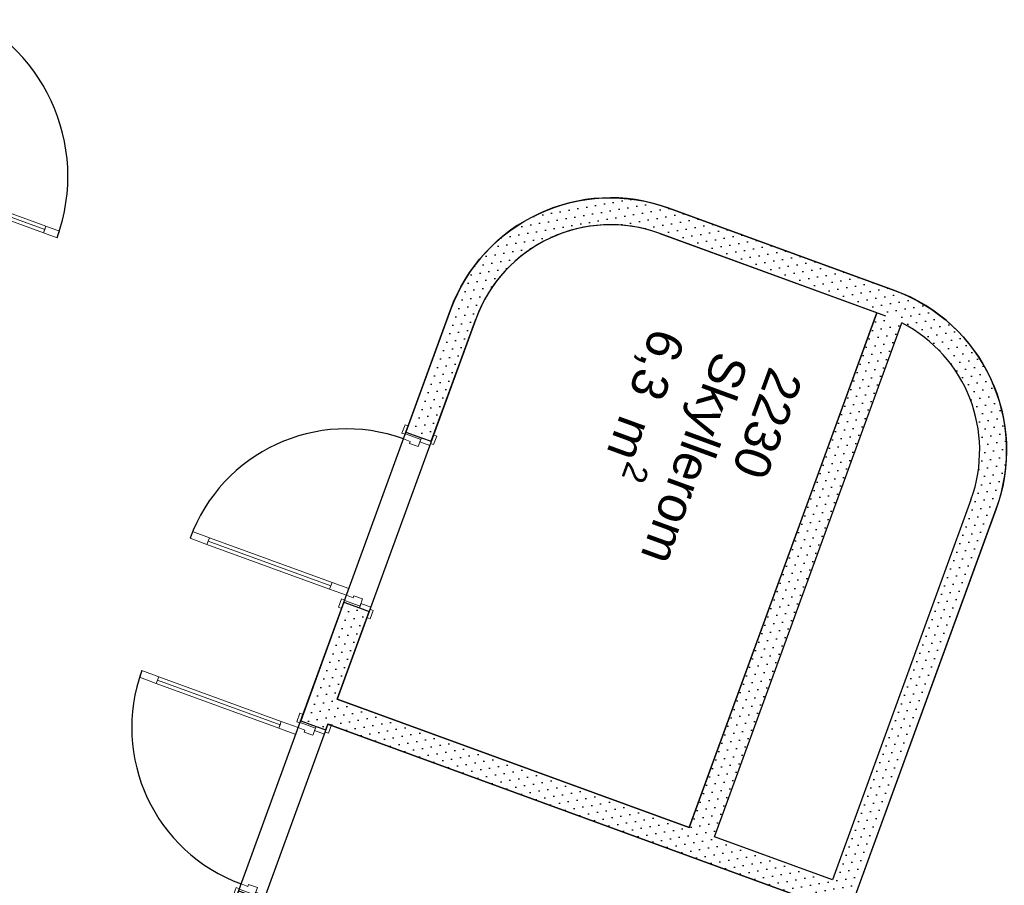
# Model space of a CAD drawing. Header units: millimetres. Extents: x 112481703 to 112588235, y 1264638581 to 1264713486.
# Tile 225 of 256: x 112562618 to 112568111, y 1264700800 to 1264705628. Entities that reach past the tile are written whole.
import ezdxf
from ezdxf.enums import TextEntityAlignment as Align

# ---------------------------------------------------------------- set-up
doc = ezdxf.new("R2010")
doc.units = ezdxf.units.MM
doc.header["$LTSCALE"] = 0.5
doc.header["$MEASUREMENT"] = 0
doc.linetypes.add('PLINE', pattern=[0])
doc.layers.add('234- Vinduer_ dører_ porter(Nye konstruksjoner)', color=7, linetype='Continuous', lineweight=0)
for name, color, linetype in [('242- Ikke-bærende innervegger (Skravur)(Nye konstruksjoner)', 7, 'Continuous'), ('242- Ikke-bærende innervegger(Nye konstruksjoner)', 7, 'Continuous'), ('244- Vinduer_ dører_ foldevegger(Nye konstruksjoner)', 7, 'Continuous'), ('862- M___Nettoareal (1-100)', 7, 'Continuous'), ('862- M___Nettoareal(Nye konstruksjoner)', 7, 'Continuous'), ('862- M___Nettoareal(Polylinje)(Nye konstruksjoner)', 7, 'Continuous')]:
    doc.layers.add(name, color=color, linetype=linetype)
doc.styles.add('GENERATED_STYLE_1', font='arial.ttf')
pattern_1 = [(249.956, (112557650, 1264717795), (-81.357, 29.6823), [0, -50]), (249.956, (112557682.11, 1264717756.67), (-81.357, 29.6823), [0, -50])]

# ---------------------------------------------------------------- blocks, each defined once
blk = doc.blocks.new('Korridor_2210_44', base_point=(112569058, 1264702349.8))
at = {"layer": '862- M___Nettoareal(Polylinje)(Nye konstruksjoner)', "linetype": 'PLINE', "flags": 128}
blk.add_lwpolyline([(112565021.9, 1264704009.9, -0.414214), (112566240, 1264704576.8), (112567498.8, 1264704117.5, -0.414214), (112568065.6, 1264702899.5), (112566365.3, 1264698238.9, -0.414214), (112565147.2, 1264697672), (112563888.4, 1264698131.3, -0.414214), (112563321.5, 1264699349.3)], format="xyb", close=True, dxfattribs=at)
blk = doc.blocks.new('Skyllerom_2220_87', base_point=(112565411.3, 1264700086.3))
at = {"layer": '862- M___Nettoareal(Polylinje)(Nye konstruksjoner)', "linetype": 'PLINE', "flags": 128}
blk.add_lwpolyline([(112564338.1, 1264701698.2), (112563462.4, 1264699297.9, 0.414214), (112563939.8, 1264698272.2), (112565198.6, 1264697812.9, 0.414214), (112566224.4, 1264698290.3), (112567100.1, 1264700690.5)], format="xyb", close=True, dxfattribs=at)
blk = doc.blocks.new('Skyllerom_2230_88', base_point=(112566500.1, 1264703070.6))
at = {"layer": '862- M___Nettoareal(Polylinje)(Nye konstruksjoner)', "linetype": 'PLINE', "flags": 128}
blk.add_lwpolyline([(112567400.4, 1264703993.7), (112566188.5, 1264704435.9, 0.414214), (112565162.8, 1264703958.5), (112564389.6, 1264701839.1), (112566353, 1264701122.8), (112567126.2, 1264703242.2)], format="xyb", close=True, dxfattribs=at)
blk = doc.blocks.new('Dør tofløyet asymmetrisk[101]', base_point=(112557650, 1264717795))
at = {"layer": '234- Vinduer_ dører_ porter(Nye konstruksjoner)', "linetype": 'PLINE'}
for p, q in [((112562158.9, 1264705992.2), (112562176, 1264706039.2)), ((112562176, 1264706039.2), (112562193.9, 1264706032.6)), ((112562193.9, 1264706032.6), (112562176.7, 1264705985.7)), ((112562176.7, 1264705985.7), (112562158.9, 1264705992.2)), ((112562172.6, 1264705974.4), (112562181.2, 1264705997.9)), ((112562181.2, 1264705997.9), (112562235.7, 1264705978)), ((112562235.7, 1264705978), (112562227.1, 1264705954.5)), ((112562232.2, 1264705968.6), (112562235.7, 1264705978)), ((112562322.1, 1264705946.5), (112562235.7, 1264705978)), ((112562317.6, 1264705934.3), (112562334.8, 1264705981.2)), ((112562334.8, 1264705981.2), (112562352.6, 1264705974.7)), ((112562227.1, 1264705954.5), (112562172.6, 1264705974.4)), ((112562232.2, 1264705968.6), (112562217.5, 1264705928.2)), ((112562217.5, 1264705928.2), (112562266.4, 1264705910.4)), ((112562318.7, 1264705937.1), (112562232.2, 1264705968.6)), ((112562266.4, 1264705910.4), (112562270.5, 1264705921.7)), ((112562270.5, 1264705921.7), (112562308, 1264705908)), ((112562308, 1264705908), (112562318.7, 1264705937.1)), ((112562335.5, 1264705927.7), (112562317.6, 1264705934.3)), ((112562318.7, 1264705937.1), (112562322.1, 1264705946.5)), ((112562352.6, 1264705974.7), (112562335.5, 1264705927.7)), ((112562308, 1264705908), (112562294.3, 1264705870.4)), ((112562294.3, 1264705870.4), (112562508.5, 1264705792.2)), ((112562522.2, 1264705829.8), (112562308, 1264705908)), ((112562508.5, 1264705792.2), (112562522.2, 1264705829.8)), ((112561701.7, 1264704739), (112561718.8, 1264704786)), ((112561718.8, 1264704786), (112561736.6, 1264704779.4)), ((112561736.6, 1264704779.4), (112561719.5, 1264704732.5)), ((112561732.2, 1264704767.2), (112561740.8, 1264704790.7)), ((112561786.7, 1264704747.3), (112561732.2, 1264704767.2)), ((112561740.8, 1264704790.7), (112561795.2, 1264704770.8)), ((112561795.2, 1264704770.8), (112561786.7, 1264704747.3)), ((112561804.8, 1264704797.1), (112561790.1, 1264704756.7)), ((112561853.7, 1264704779.3), (112561804.8, 1264704797.1)), ((112561849.6, 1264704768), (112561853.7, 1264704779.3)), ((112561887.2, 1264704754.3), (112561849.6, 1264704768)), ((112561887.2, 1264704754.3), (112561900.9, 1264704791.9)), ((112561900.9, 1264704791.9), (112561976, 1264704764.5)), ((112561719.5, 1264704732.5), (112561701.7, 1264704739)), ((112561790.1, 1264704756.7), (112561786.7, 1264704747.3)), ((112561873.1, 1264704715.8), (112561786.7, 1264704747.3)), ((112561790.1, 1264704756.7), (112561876.5, 1264704725.2)), ((112561860.4, 1264704681.1), (112561877.6, 1264704728)), ((112561876.5, 1264704725.2), (112561873.1, 1264704715.8)), ((112561876.5, 1264704725.2), (112561887.2, 1264704754.3)), ((112561877.6, 1264704728), (112561895.4, 1264704721.5)), ((112561895.4, 1264704721.5), (112561878.3, 1264704674.5)), ((112561962.3, 1264704726.9), (112561887.2, 1264704754.3)), ((112561976, 1264704764.5), (112561962.3, 1264704726.9)), ((112562758.3, 1264704457.8), (112561969.2, 1264704745.7)), ((112561878.3, 1264704674.5), (112561860.4, 1264704681.1)), ((112562751.4, 1264704439), (112562765.1, 1264704476.6)), ((112562826.6, 1264704411.6), (112562751.4, 1264704439)), ((112562765.1, 1264704476.6), (112562840.3, 1264704449.2)), ((112562840.3, 1264704449.2), (112562826.6, 1264704411.6))]:
    blk.add_line(p, q, dxfattribs=at)
at = {"layer": '234- Vinduer_ dører_ porter(Nye konstruksjoner)', "linetype": 'PLINE', "flags": 128}
for points in [[(112562751.4, 1264704439), (112561962.3, 1264704726.9), (112561969.2, 1264704745.7), (112562758.3, 1264704457.8)], [(112562758.3, 1264704457.8), (112561969.2, 1264704745.7), (112561976, 1264704764.5), (112562765.1, 1264704476.6)]]:
    blk.add_lwpolyline(points, close=True, dxfattribs=at)
at = {"layer": '244- Vinduer_ dører_ foldevegger(Nye konstruksjoner)', "linetype": 'PLINE'}
for p, q in [((112562181.2, 1264705997.9), (112562193.9, 1264706032.6)), ((112562181.2, 1264705997.9), (112562193.9, 1264706032.6)), ((112562235.7, 1264705978), (112562181.2, 1264705997.9)), ((112562235.7, 1264705978), (112562181.2, 1264705997.9)), ((112562322.1, 1264705946.5), (112562235.7, 1264705978)), ((112562322.1, 1264705946.5), (112562235.7, 1264705978)), ((112562322.1, 1264705946.5), (112562334.8, 1264705981.2)), ((112562322.1, 1264705946.5), (112562334.8, 1264705981.2)), ((112561732.2, 1264704767.2), (112561719.5, 1264704732.5)), ((112561732.2, 1264704767.2), (112561719.5, 1264704732.5)), ((112561786.7, 1264704747.3), (112561732.2, 1264704767.2)), ((112561786.7, 1264704747.3), (112561732.2, 1264704767.2)), ((112561873.1, 1264704715.8), (112561786.7, 1264704747.3)), ((112561873.1, 1264704715.8), (112561786.7, 1264704747.3)), ((112561873.1, 1264704715.8), (112561860.4, 1264704681.1)), ((112561873.1, 1264704715.8), (112561860.4, 1264704681.1))]:
    blk.add_line(p, q, dxfattribs=at)
for centre, radius, start, end in [((112562308, 1264705908), 228, 249.956, 339.956), ((112561887.2, 1264704754.3), 1000, 339.956, 69.956)]:
    blk.add_arc(centre, radius, start, end, dxfattribs=at)
blk = doc.blocks.new('Dør[108]', base_point=(112557650, 1264717795))
at = {"layer": '234- Vinduer_ dører_ porter(Nye konstruksjoner)', "linetype": 'PLINE'}
for p, q in [((112563286.3, 1264701960.3), (112563300, 1264701997.9)), ((112563300, 1264701997.9), (112563393.9, 1264701963.6)), ((112563380.2, 1264701926), (112563286.3, 1264701960.3)), ((112563393.9, 1264701963.6), (112563380.2, 1264701926)), ((112563387.1, 1264701944.8), (112564071, 1264701695.3)), ((112564163.5, 1264701712.6), (112564180.7, 1264701759.6)), ((112564180.7, 1264701759.6), (112564198.5, 1264701753.1)), ((112564198.5, 1264701753.1), (112564181.4, 1264701706.1)), ((112564064.1, 1264701676.5), (112564077.8, 1264701714.1)), ((112564077.8, 1264701714.1), (112564171.8, 1264701679.8)), ((112564181.4, 1264701706.1), (112564163.5, 1264701712.6)), ((112564182.4, 1264701708.9), (112564171.8, 1264701679.8)), ((112564182.4, 1264701708.9), (112564185.8, 1264701718.3)), ((112564268.8, 1264701677.4), (112564182.4, 1264701708.9)), ((112564185.8, 1264701718.3), (112564272.3, 1264701686.8)), ((112564322.3, 1264701654.7), (112564339.4, 1264701701.7)), ((112564339.4, 1264701701.7), (112564357.3, 1264701695.2)), ((112564357.3, 1264701695.2), (112564340.1, 1264701648.2)), ((112564158.1, 1264701642.2), (112564064.1, 1264701676.5)), ((112564171.8, 1264701679.8), (112564158.1, 1264701642.2)), ((112564171.8, 1264701679.8), (112564209.4, 1264701666.1)), ((112564209.4, 1264701666.1), (112564205.2, 1264701654.8)), ((112564205.2, 1264701654.8), (112564254.1, 1264701637)), ((112564254.1, 1264701637), (112564268.8, 1264701677.4)), ((112564263.7, 1264701663.3), (112564272.3, 1264701686.8)), ((112564318.2, 1264701643.4), (112564263.7, 1264701663.3)), ((112564268.8, 1264701677.4), (112564272.3, 1264701686.8)), ((112564272.3, 1264701686.8), (112564326.7, 1264701666.9)), ((112564326.7, 1264701666.9), (112564318.2, 1264701643.4)), ((112564340.1, 1264701648.2), (112564322.3, 1264701654.7)), ((112563809.1, 1264700741.3), (112563826.3, 1264700788.2)), ((112563826.3, 1264700788.2), (112563844.1, 1264700781.7)), ((112563844.1, 1264700781.7), (112563827, 1264700734.8)), ((112563843.1, 1264700778.9), (112563839.7, 1264700769.5)), ((112563839.7, 1264700769.5), (112563926.1, 1264700738)), ((112563853.7, 1264700808), (112563843.1, 1264700778.9)), ((112563843.1, 1264700778.9), (112563929.5, 1264700747.4)), ((112563891.3, 1264700794.3), (112563853.7, 1264700808)), ((112563895.4, 1264700805.6), (112563891.3, 1264700794.3)), ((112563944.3, 1264700787.8), (112563895.4, 1264700805.6)), ((112563926.1, 1264700738), (112563934.7, 1264700761.5)), ((112563929.5, 1264700747.4), (112563944.3, 1264700787.8)), ((112563934.7, 1264700761.5), (112563989.1, 1264700741.6)), ((112563827, 1264700734.8), (112563809.1, 1264700741.3)), ((112563929.5, 1264700747.4), (112563926.1, 1264700738)), ((112563980.6, 1264700718.1), (112563926.1, 1264700738)), ((112563967.9, 1264700683.3), (112563985, 1264700730.3)), ((112563989.1, 1264700741.6), (112563980.6, 1264700718.1)), ((112563985, 1264700730.3), (112564002.9, 1264700723.8)), ((112564002.9, 1264700723.8), (112563985.7, 1264700676.8)), ((112563985.7, 1264700676.8), (112563967.9, 1264700683.3))]:
    blk.add_line(p, q, dxfattribs=at)
at = {"layer": '234- Vinduer_ dører_ porter(Nye konstruksjoner)', "linetype": 'PLINE', "flags": 128}
for points in [[(112563387.1, 1264701944.8), (112564071, 1264701695.3), (112564064.1, 1264701676.5), (112563380.2, 1264701926)], [(112563393.9, 1264701963.6), (112564077.8, 1264701714.1), (112564071, 1264701695.3), (112563387.1, 1264701944.8)]]:
    blk.add_lwpolyline(points, close=True, dxfattribs=at)
at = {"layer": '244- Vinduer_ dører_ foldevegger(Nye konstruksjoner)', "linetype": 'PLINE'}
for p, q in [((112564185.8, 1264701718.3), (112564198.5, 1264701753.1)), ((112564185.8, 1264701718.3), (112564198.5, 1264701753.1)), ((112564185.8, 1264701718.3), (112564272.3, 1264701686.8)), ((112564185.8, 1264701718.3), (112564272.3, 1264701686.8)), ((112564326.7, 1264701666.9), (112564339.4, 1264701701.7)), ((112564326.7, 1264701666.9), (112564339.4, 1264701701.7)), ((112564272.3, 1264701686.8), (112564326.7, 1264701666.9)), ((112564272.3, 1264701686.8), (112564326.7, 1264701666.9)), ((112563839.7, 1264700769.5), (112563827, 1264700734.8)), ((112563839.7, 1264700769.5), (112563827, 1264700734.8)), ((112563839.7, 1264700769.5), (112563926.1, 1264700738)), ((112563839.7, 1264700769.5), (112563926.1, 1264700738)), ((112563926.1, 1264700738), (112563980.6, 1264700718.1)), ((112563926.1, 1264700738), (112563980.6, 1264700718.1)), ((112563980.6, 1264700718.1), (112563967.9, 1264700683.3)), ((112563980.6, 1264700718.1), (112563967.9, 1264700683.3))]:
    blk.add_line(p, q, dxfattribs=at)
blk.add_arc((112564171.8, 1264701679.8), 928, 159.956, 249.956, dxfattribs=at)
blk = doc.blocks.new('Dør[109]', base_point=(112557650, 1264717795))
at = {"layer": '234- Vinduer_ dører_ porter(Nye konstruksjoner)', "linetype": 'PLINE'}
for p, q in [((112564768, 1264703369.3), (112564750.8, 1264703322.4)), ((112564785.8, 1264703362.8), (112564768, 1264703369.3)), ((112564768.7, 1264703315.8), (112564785.8, 1264703362.8)), ((112564750.8, 1264703322.4), (112564768.7, 1264703315.8)), ((112564759.1, 1264703289.5), (112564769.7, 1264703318.7)), ((112564796.6, 1264703275.8), (112564759.1, 1264703289.5)), ((112564769.7, 1264703318.7), (112564773.1, 1264703328.1)), ((112564769.7, 1264703318.7), (112564856.1, 1264703287.1)), ((112564773.1, 1264703328.1), (112564859.5, 1264703296.5)), ((112564856.1, 1264703287.1), (112564841.4, 1264703246.7)), ((112564859.5, 1264703296.5), (112564851, 1264703273)), ((112564856.1, 1264703287.1), (112564859.5, 1264703296.5)), ((112564914, 1264703276.6), (112564859.5, 1264703296.5)), ((112564926.7, 1264703311.4), (112564909.6, 1264703264.4)), ((112564944.6, 1264703304.9), (112564926.7, 1264703311.4)), ((112564927.4, 1264703257.9), (112564944.6, 1264703304.9)), ((112564792.5, 1264703264.6), (112564796.6, 1264703275.8)), ((112564841.4, 1264703246.7), (112564792.5, 1264703264.6)), ((112564851, 1264703273), (112564905.5, 1264703253.2)), ((112564905.5, 1264703253.2), (112564914, 1264703276.6)), ((112564909.6, 1264703264.4), (112564927.4, 1264703257.9)), ((112563582.9, 1264702773.4), (112563569.2, 1264702735.8)), ((112563569.2, 1264702735.8), (112563663.2, 1264702701.5)), ((112563676.9, 1264702739.1), (112563582.9, 1264702773.4)), ((112563663.2, 1264702701.5), (112563676.9, 1264702739.1)), ((112563670, 1264702720.3), (112564353.9, 1264702470.8)), ((112564360.8, 1264702489.6), (112564347.1, 1264702452)), ((112564454.7, 1264702455.3), (112564360.8, 1264702489.6)), ((112564347.1, 1264702452), (112564441, 1264702417.8)), ((112564430.4, 1264702388.6), (112564441, 1264702417.8)), ((112564441, 1264702417.8), (112564454.7, 1264702455.3)), ((112564441, 1264702417.8), (112564478.6, 1264702404)), ((112564478.6, 1264702404), (112564482.7, 1264702415.3)), ((112564482.7, 1264702415.3), (112564531.5, 1264702397.5)), ((112564413.6, 1264702398), (112564396.4, 1264702351)), ((112564396.4, 1264702351), (112564414.3, 1264702344.5)), ((112564431.4, 1264702391.4), (112564413.6, 1264702398)), ((112564414.3, 1264702344.5), (112564431.4, 1264702391.4)), ((112564430.4, 1264702388.6), (112564426.9, 1264702379.2)), ((112564426.9, 1264702379.2), (112564513.4, 1264702347.7)), ((112564516.8, 1264702357.1), (112564430.4, 1264702388.6)), ((112564521.9, 1264702371.2), (112564513.4, 1264702347.7)), ((112564516.8, 1264702357.1), (112564513.4, 1264702347.7)), ((112564531.5, 1264702397.5), (112564516.8, 1264702357.1)), ((112564576.4, 1264702351.3), (112564521.9, 1264702371.2)), ((112564567.9, 1264702327.8), (112564576.4, 1264702351.3)), ((112564513.4, 1264702347.7), (112564567.9, 1264702327.8)), ((112564572.3, 1264702340), (112564555.2, 1264702293.1)), ((112564590.2, 1264702333.5), (112564572.3, 1264702340)), ((112564573, 1264702286.6), (112564590.2, 1264702333.5)), ((112564555.2, 1264702293.1), (112564573, 1264702286.6))]:
    blk.add_line(p, q, dxfattribs=at)
at = {"layer": '234- Vinduer_ dører_ porter(Nye konstruksjoner)', "linetype": 'PLINE', "flags": 128}
for points in [[(112563670, 1264702720.3), (112564353.9, 1264702470.8), (112564360.8, 1264702489.6), (112563676.9, 1264702739.1)], [(112563663.2, 1264702701.5), (112564347.1, 1264702452), (112564353.9, 1264702470.8), (112563670, 1264702720.3)]]:
    blk.add_lwpolyline(points, close=True, dxfattribs=at)
at = {"layer": '244- Vinduer_ dører_ foldevegger(Nye konstruksjoner)', "linetype": 'PLINE'}
for p, q in [((112564773.1, 1264703328.1), (112564785.8, 1264703362.8)), ((112564773.1, 1264703328.1), (112564785.8, 1264703362.8)), ((112564773.1, 1264703328.1), (112564859.5, 1264703296.5)), ((112564773.1, 1264703328.1), (112564859.5, 1264703296.5)), ((112564859.5, 1264703296.5), (112564914, 1264703276.6)), ((112564859.5, 1264703296.5), (112564914, 1264703276.6)), ((112564914, 1264703276.6), (112564926.7, 1264703311.4)), ((112564914, 1264703276.6), (112564926.7, 1264703311.4)), ((112564426.9, 1264702379.2), (112564414.3, 1264702344.5)), ((112564426.9, 1264702379.2), (112564414.3, 1264702344.5)), ((112564426.9, 1264702379.2), (112564513.4, 1264702347.7)), ((112564426.9, 1264702379.2), (112564513.4, 1264702347.7)), ((112564513.4, 1264702347.7), (112564567.9, 1264702327.8)), ((112564513.4, 1264702347.7), (112564567.9, 1264702327.8)), ((112564567.9, 1264702327.8), (112564555.2, 1264702293.1)), ((112564567.9, 1264702327.8), (112564555.2, 1264702293.1))]:
    blk.add_line(p, q, dxfattribs=at)
blk.add_arc((112564441, 1264702417.8), 928, 69.956, 159.956, dxfattribs=at)
blk = doc.blocks.new('Label_58', base_point=(112566380.3, 1264703203.6))
at = {"layer": '862- M___Nettoareal (1-100)', "char_height": 200, "attachment_point": 1, "rotation": 249.956, "style": 'GENERATED_STYLE_1'}
for s, insert in [('\\A1;{\\pql;\\pt0,241000;\\fArial|b0|i0|c0|p0;\\W1.000000;6,3\\fArial|b0|i0|c0|p0;\\W1.000000;\\A1{\\H.66x;\\S^  ;}\\fArial|b0|i0|c0|p0;\\W1.000000; m\\fArial|b0|i0|c0|p0;\\W1.000000;\\A1{\\H.66x;\\S2^  ;}\\fArial|b0|i0|c0|p0;\\W1.000000;\\fArial|b0|i0|c0|p0;\\W1.000000;\\fArial|b0|i0|c0|p0;\\W1.000000;\\fArial|b0|i0|c0|p0;\\W1.000000;\\fArial|b0|i0|c0|p0;\\W1.000000;\\fArial|b0|i0|c0|p0;\\W1.000000;\\fArial|b0|i0|c0|p0;\\W1.000000;\\A1{\\H.66x;\\S^  ;}\\fArial|b0|i0|c0|p0;\\W1.000000;\\fArial|b0|i0|c0|p0;\\W1.000000;\\A1{\\H.66x;\\S^  ;}\\fArial|b0|i0|c0|p0;\\W1.000000;\\fArial|b0|i0|c0|p0;\\W1.000000;\\fArial|b0|i0|c0|p0;\\W1.000000;\\fArial|b0|i0|c0|p0;\\W1.000000;\\fArial|b0|i0|c0|p0;\\W1.000000;\\fArial|b0|i0|c0|p0;\\W1.000000;\\fArial|b0|i0|c0|p0;\\W1.000000;\\A1{\\H.66x;\\S^  ;}\\fArial|b0|i0|c0|p0;\\W1.000000;\\fArial|b0|i0|c0|p0;\\W1.000000;\\A1{\\H.66x;\\S^  ;}\\fArial|b0|i0|c0|p0;\\W1.000000;\\fArial|b0|i0|c0|p0;\\W1.000000;\\fArial|b0|i0|c0|p0;\\W1.000000;\\fArial|b0|i0|c0|p0;\\W1.000000;\\fArial|b0|i0|c0|p0;\\W1.000000;\\fArial|b0|i0|c0|p0;\\W1.000000;\\fArial|b0|i0|c0|p0;\\W1.000000;\\A1{\\H.66x;\\S^  ;}\\fArial|b0|i0|c0|p0;\\W1.000000;\\fArial|b0|i0|c0|p0;\\W1.000000;\\A1{\\H.66x;\\S^  ;}\\fArial|b0|i0|c0|p0;\\W1.000000;\\fArial|b0|i0|c0|p0;\\W1.000000;\\fArial|b0|i0|c0|p0;\\W1.000000;\\fArial|b0|i0|c0|p0;\\W1.000000;\\fArial|b0|i0|c0|p0;\\W1.000000;\\fArial|b0|i0|c0|p0;\\W1.000000;\\fArial|b0|i0|c0|p0;\\W1.000000;\\A1{\\H.66x;\\S^  ;}\\fArial|b0|i0|c0|p0;\\W1.000000;\\fArial|b0|i0|c0|p0;\\W1.000000;\\A1{\\H.66x;\\S^  ;}\\fArial|b0|i0|c0|p0;\\W1.000000;\\fArial|b0|i0|c0|p0;\\W1.000000;\\fArial|b0|i0|c0|p0;\\W1.000000;\\fArial|b0|i0|c0|p0;\\W1.000000;\\fArial|b0|i0|c0|p0;\\W1.000000;\\fArial|b0|i0|c0|p0;\\W1.000000;\\fArial|b0|i0|c0|p0;\\W1.000000;\\fArial|b0|i0|c0|p0;\\W1.000000;}', (112566390, 1264703830.3)), ('\\A1;{\\pql;\\pt0,241000;\\fArial|b0|i0|c0|p0;\\W1.000000;Skyllerom\\fArial|b0|i0|c0|p0;\\W1.000000;\\A1{\\H.66x;\\S^  ;}\\fArial|b0|i0|c0|p0;\\W1.000000;\\fArial|b0|i0|c0|p0;\\W1.000000;\\A1{\\H.66x;\\S^  ;}\\fArial|b0|i0|c0|p0;\\W1.000000;\\fArial|b0|i0|c0|p0;\\W1.000000;\\fArial|b0|i0|c0|p0;\\W1.000000;\\fArial|b0|i0|c0|p0;\\W1.000000;\\fArial|b0|i0|c0|p0;\\W1.000000;\\fArial|b0|i0|c0|p0;\\W1.000000;\\fArial|b0|i0|c0|p0;\\W1.000000;\\A1{\\H.66x;\\S^  ;}\\fArial|b0|i0|c0|p0;\\W1.000000;\\fArial|b0|i0|c0|p0;\\W1.000000;\\A1{\\H.66x;\\S^  ;}\\fArial|b0|i0|c0|p0;\\W1.000000;\\fArial|b0|i0|c0|p0;\\W1.000000;\\fArial|b0|i0|c0|p0;\\W1.000000;\\fArial|b0|i0|c0|p0;\\W1.000000;\\fArial|b0|i0|c0|p0;\\W1.000000;\\fArial|b0|i0|c0|p0;\\W1.000000;\\fArial|b0|i0|c0|p0;\\W1.000000;\\A1{\\H.66x;\\S^  ;}\\fArial|b0|i0|c0|p0;\\W1.000000;\\fArial|b0|i0|c0|p0;\\W1.000000;\\A1{\\H.66x;\\S^  ;}\\fArial|b0|i0|c0|p0;\\W1.000000;\\fArial|b0|i0|c0|p0;\\W1.000000;\\fArial|b0|i0|c0|p0;\\W1.000000;\\fArial|b0|i0|c0|p0;\\W1.000000;\\fArial|b0|i0|c0|p0;\\W1.000000;\\fArial|b0|i0|c0|p0;\\W1.000000;\\fArial|b0|i0|c0|p0;\\W1.000000;\\A1{\\H.66x;\\S^  ;}\\fArial|b0|i0|c0|p0;\\W1.000000;\\fArial|b0|i0|c0|p0;\\W1.000000;\\A1{\\H.66x;\\S^  ;}\\fArial|b0|i0|c0|p0;\\W1.000000;\\fArial|b0|i0|c0|p0;\\W1.000000;\\fArial|b0|i0|c0|p0;\\W1.000000;\\fArial|b0|i0|c0|p0;\\W1.000000;\\fArial|b0|i0|c0|p0;\\W1.000000;\\fArial|b0|i0|c0|p0;\\W1.000000;\\fArial|b0|i0|c0|p0;\\W1.000000;\\A1{\\H.66x;\\S^  ;}\\fArial|b0|i0|c0|p0;\\W1.000000;\\fArial|b0|i0|c0|p0;\\W1.000000;\\A1{\\H.66x;\\S^  ;}\\fArial|b0|i0|c0|p0;\\W1.000000;\\fArial|b0|i0|c0|p0;\\W1.000000;\\fArial|b0|i0|c0|p0;\\W1.000000;\\fArial|b0|i0|c0|p0;\\W1.000000;\\fArial|b0|i0|c0|p0;\\W1.000000;\\fArial|b0|i0|c0|p0;\\W1.000000;\\fArial|b0|i0|c0|p0;\\W1.000000;\\fArial|b0|i0|c0|p0;\\W1.000000;}', (112566687.9, 1264703721.6)), ('\\A1;{\\pql;\\pt0,241000;\\fArial|b0|i0|c0|p0;\\W1.000000;2230\\fArial|b0|i0|c0|p0;\\W1.000000;\\A1{\\H.66x;\\S^  ;}\\fArial|b0|i0|c0|p0;\\W1.000000;\\fArial|b0|i0|c0|p0;\\W1.000000;\\A1{\\H.66x;\\S^  ;}\\fArial|b0|i0|c0|p0;\\W1.000000;\\fArial|b0|i0|c0|p0;\\W1.000000;\\fArial|b0|i0|c0|p0;\\W1.000000;\\fArial|b0|i0|c0|p0;\\W1.000000;\\fArial|b0|i0|c0|p0;\\W1.000000;\\fArial|b0|i0|c0|p0;\\W1.000000;\\fArial|b0|i0|c0|p0;\\W1.000000;\\A1{\\H.66x;\\S^  ;}\\fArial|b0|i0|c0|p0;\\W1.000000;\\fArial|b0|i0|c0|p0;\\W1.000000;\\A1{\\H.66x;\\S^  ;}\\fArial|b0|i0|c0|p0;\\W1.000000;\\fArial|b0|i0|c0|p0;\\W1.000000;\\fArial|b0|i0|c0|p0;\\W1.000000;\\fArial|b0|i0|c0|p0;\\W1.000000;\\fArial|b0|i0|c0|p0;\\W1.000000;\\fArial|b0|i0|c0|p0;\\W1.000000;\\fArial|b0|i0|c0|p0;\\W1.000000;\\A1{\\H.66x;\\S^  ;}\\fArial|b0|i0|c0|p0;\\W1.000000;\\fArial|b0|i0|c0|p0;\\W1.000000;\\A1{\\H.66x;\\S^  ;}\\fArial|b0|i0|c0|p0;\\W1.000000;\\fArial|b0|i0|c0|p0;\\W1.000000;\\fArial|b0|i0|c0|p0;\\W1.000000;\\fArial|b0|i0|c0|p0;\\W1.000000;\\fArial|b0|i0|c0|p0;\\W1.000000;\\fArial|b0|i0|c0|p0;\\W1.000000;\\fArial|b0|i0|c0|p0;\\W1.000000;\\A1{\\H.66x;\\S^  ;}\\fArial|b0|i0|c0|p0;\\W1.000000;\\fArial|b0|i0|c0|p0;\\W1.000000;\\A1{\\H.66x;\\S^  ;}\\fArial|b0|i0|c0|p0;\\W1.000000;\\fArial|b0|i0|c0|p0;\\W1.000000;\\fArial|b0|i0|c0|p0;\\W1.000000;\\fArial|b0|i0|c0|p0;\\W1.000000;\\fArial|b0|i0|c0|p0;\\W1.000000;\\fArial|b0|i0|c0|p0;\\W1.000000;\\fArial|b0|i0|c0|p0;\\W1.000000;\\A1{\\H.66x;\\S^  ;}\\fArial|b0|i0|c0|p0;\\W1.000000;\\fArial|b0|i0|c0|p0;\\W1.000000;\\A1{\\H.66x;\\S^  ;}\\fArial|b0|i0|c0|p0;\\W1.000000;\\fArial|b0|i0|c0|p0;\\W1.000000;\\fArial|b0|i0|c0|p0;\\W1.000000;\\fArial|b0|i0|c0|p0;\\W1.000000;\\fArial|b0|i0|c0|p0;\\W1.000000;\\fArial|b0|i0|c0|p0;\\W1.000000;\\fArial|b0|i0|c0|p0;\\W1.000000;\\fArial|b0|i0|c0|p0;\\W1.000000;}', (112566990, 1264703632.6))]:
    blk.add_mtext(s, dxfattribs=dict(at, insert=insert))
at = {"layer": '862- M___Nettoareal (1-100)', "style": 'GENERATED_STYLE_1'}
for tag, p in [('DUMMY_108', (112566442.5, 1264703832.4)), ('DUMMY_107', (112566737.7, 1264703724.7)), ('DUMMY_106', (112567033, 1264703617))]:
    blk.add_attdef(tag, text='', height=200, rotation=249.956, dxfattribs=at).set_placement(p, align=Align.TOP_LEFT)

msp = doc.modelspace()

# ---------------------------------------------------------------- hatches: boundary and pattern name
at = {"layer": '242- Ikke-bærende innervegger (Skravur)(Nye konstruksjoner)', "linetype": 'Continuous'}
h = msp.add_hatch(dxfattribs=at)
h.set_pattern_fill('Prikker_tett', color=256, style=0, pattern_type=2)
h.set_pattern_definition(pattern_1)
h.paths.add_polyline_path([(112566240, 1264704576.8, 0.414214), (112565021.9, 1264704009.9), (112565162.8, 1264703958.5, -0.414214), (112566188.5, 1264704435.9)])
h = msp.add_hatch(dxfattribs=at)
h.set_pattern_fill('Prikker_tett', color=256, style=0, pattern_type=2)
h.set_pattern_definition(pattern_1)
h.paths.add_polyline_path([(112566188.5, 1264704435.9), (112567447.4, 1264703976.6), (112567498.8, 1264704117.5), (112566240, 1264704576.8)])
h = msp.add_hatch(dxfattribs=at)
h.set_pattern_fill('Prikker_tett', color=256, style=0, pattern_type=2)
h.set_pattern_definition(pattern_1)
h.paths.add_polyline_path([(112568065.6, 1264702899.5, 0.414214), (112567498.8, 1264704117.5), (112567447.4, 1264703976.6, -0.414214), (112567924.7, 1264702950.9)])
h = msp.add_hatch(dxfattribs=at)
h.set_pattern_fill('Prikker_tett', color=256, style=0, pattern_type=2)
h.set_pattern_definition(pattern_1)
h.paths.add_polyline_path([(112565021.9, 1264704009.9), (112564773.1, 1264703328.1), (112564914, 1264703276.6), (112565162.8, 1264703958.5)])
h = msp.add_hatch(dxfattribs=at)
h.set_pattern_fill('Prikker_tett', color=256, style=0, pattern_type=2)
h.set_pattern_definition(pattern_1)
h.paths.add_polyline_path([(112566493.9, 1264701071.3), (112567539.2, 1264703936.4), (112567399.9, 1264703992.3), (112566353, 1264701122.8)])
h = msp.add_hatch(dxfattribs=at)
h.set_pattern_fill('Prikker_tett', color=256, style=0, pattern_type=2)
h.set_pattern_definition(pattern_1)
h.paths.add_polyline_path([(112568065.6, 1264702899.5), (112567924.7, 1264702950.9), (112567081.4, 1264700639.3), (112567222.3, 1264700587.9)])
h = msp.add_hatch(dxfattribs=at)
h.set_pattern_fill('Prikker_tett', color=256, style=0, pattern_type=2)
h.set_pattern_definition(pattern_1)
h.paths.add_polyline_path([(112564426.9, 1264702379.2), (112564185.8, 1264701718.3), (112564326.7, 1264701666.9), (112564567.9, 1264702327.8)])
h = msp.add_hatch(dxfattribs=at)
h.set_pattern_fill('Prikker_tett', color=256, style=0, pattern_type=2)
h.set_pattern_definition(pattern_1)
h.paths.add_polyline_path([(112567151.5, 1264700831.4), (112564389.6, 1264701839.1), (112564338.1, 1264701698.2), (112567100.1, 1264700690.5)])

# ---------------------------------------------------------------- linework, layer by layer
at = {"layer": '242- Ikke-bærende innervegger(Nye konstruksjoner)', "linetype": 'PLINE'}
for p, q in [((112564773.1, 1264703328.1), (112564785.8, 1264703362.8)), ((112564773.1, 1264703328.1), (112564859.5, 1264703296.5)), ((112564859.5, 1264703296.5), (112564914, 1264703276.6)), ((112564914, 1264703276.6), (112564926.7, 1264703311.4)), ((112564426.9, 1264702379.2), (112564414.3, 1264702344.5)), ((112564426.9, 1264702379.2), (112564513.4, 1264702347.7)), ((112564513.4, 1264702347.7), (112564567.9, 1264702327.8)), ((112564567.9, 1264702327.8), (112564555.2, 1264702293.1)), ((112564185.8, 1264701718.3), (112564198.5, 1264701753.1)), ((112564185.8, 1264701718.3), (112564272.3, 1264701686.8)), ((112564326.7, 1264701666.9), (112564339.4, 1264701701.7)), ((112564272.3, 1264701686.8), (112564326.7, 1264701666.9))]:
    msp.add_line(p, q, dxfattribs=at)
at = {"layer": '242- Ikke-bærende innervegger(Nye konstruksjoner)', "linetype": 'PLINE', "flags": 128}
for points in [[(112567498.8, 1264704117.5), (112566240, 1264704576.8)], [(112566188.5, 1264704435.9), (112567447.4, 1264703976.6)], [(112565021.9, 1264704009.9), (112564773.1, 1264703328.1)], [(112564914, 1264703276.6), (112565162.8, 1264703958.5)], [(112567399.9, 1264703992.3), (112566353, 1264701122.8)], [(112566493.9, 1264701071.3), (112567539.2, 1264703936.4)], [(112567924.7, 1264702950.9), (112567151.5, 1264700831.4)], [(112567222.3, 1264700587.9), (112568065.6, 1264702899.5)], [(112564426.9, 1264702379.2), (112564185.8, 1264701718.3)], [(112564389.6, 1264701839.1), (112564567.9, 1264702327.8)], [(112566353, 1264701122.8), (112564389.6, 1264701839.1)], [(112564326.7, 1264701666.9), (112564338.1, 1264701698.2)], [(112564338.1, 1264701698.2), (112567100.1, 1264700690.5)], [(112567151.5, 1264700831.4), (112566493.9, 1264701071.3)]]:
    msp.add_lwpolyline(points, dxfattribs=at)
at = {"layer": '242- Ikke-bærende innervegger(Nye konstruksjoner)', "linetype": 'PLINE'}
for centre, radius, start, end in [((112565914.4, 1264703684.3), 950, 69.956, 159.956), ((112565914.4, 1264703684.3), 800, 69.956, 159.956), ((112567173.2, 1264703225.1), 950, 339.956, 69.956), ((112567173.2, 1264703225.1), 800, 339.956, 62.7752)]:
    msp.add_arc(centre, radius, start, end, dxfattribs=at)

# ---------------------------------------------------------------- block references
at = {"layer": '244- Vinduer_ dører_ foldevegger(Nye konstruksjoner)', "linetype": 'PLINE'}
for name in ['Dør tofløyet asymmetrisk[101]', 'Dør[109]', 'Dør[108]']:
    msp.add_blockref(name, (112557650, 1264717795), dxfattribs=at)
at = {"layer": '862- M___Nettoareal (1-100)', "linetype": 'PLINE'}
msp.add_blockref('Label_58', (112566380.3, 1264703203.6), dxfattribs=at)
at = {"layer": '862- M___Nettoareal(Nye konstruksjoner)', "linetype": 'Continuous'}
for name, p in [('Korridor_2210_44', (112569058, 1264702349.8)), ('Skyllerom_2230_88', (112566500.1, 1264703070.6)), ('Skyllerom_2220_87', (112565411.3, 1264700086.3))]:
    msp.add_blockref(name, p, dxfattribs=at)

doc.saveas('drawing.dxf')
